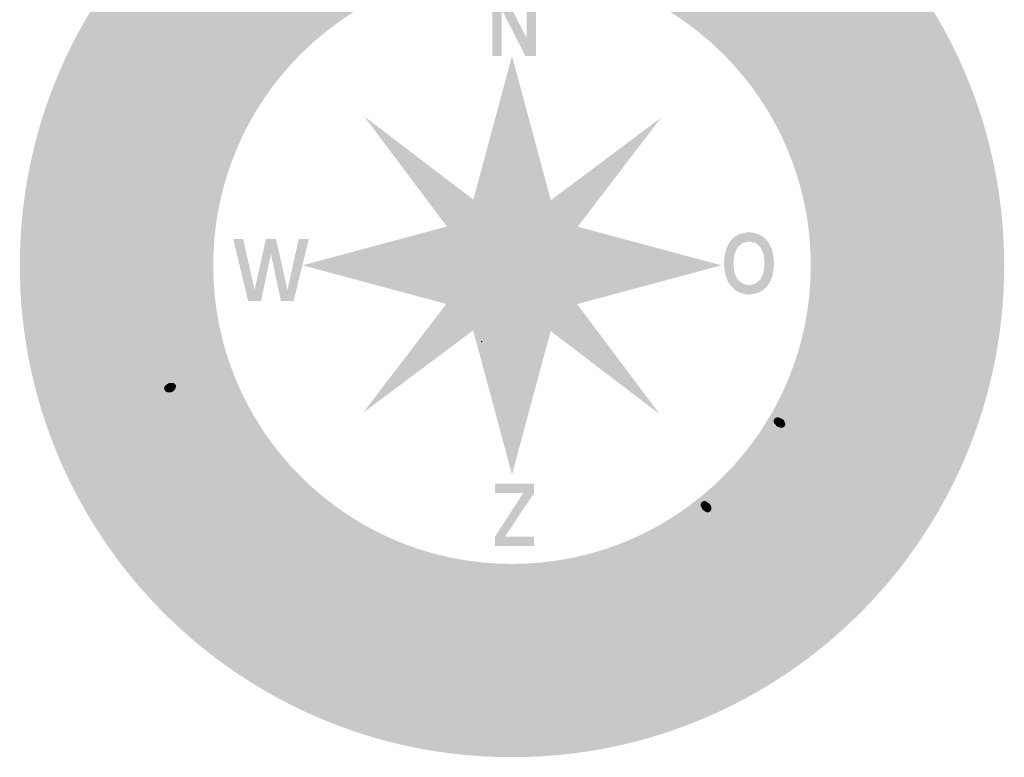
# Model space of a CAD drawing. Header units: metres. Extents: x 118656 to 118796, y 483654 to 483738.
# Tile 6 of 15: x 118727.81 to 118733.83, y 483727.55 to 483732.07. Entities that reach past the tile are written whole.
import ezdxf

# ---------------------------------------------------------------- set-up
doc = ezdxf.new("R2010")
doc.units = ezdxf.units.M
doc.header["$MEASUREMENT"] = 0
doc.layers.add('Kader', color=7, linetype='Continuous', lineweight=0)

# ---------------------------------------------------------------- blocks, each defined once
blk = doc.blocks.new('KOMPAS')
at = {"layer": 'Kader', "linetype": 'Continuous', "lineweight": 0}
h = blk.add_hatch(color=7, dxfattribs=at)
edge = h.paths.add_edge_path()
edge.add_arc((0.01, 0), 118.52, 0, 360)
edge = h.paths.add_edge_path(flags=16)
edge.add_arc((0.01, 0), 71.96, 0, 360)
for color, points in [(7, [(-82.51, 56.89), (-83.92, 59.02), (-82.51, 59.84), (-81.25, 61.14), (-80.7, 62.56), (-80.74, 63.27), (-81.25, 63.82), (-81.64, 63.98), (-82.19, 63.98), (-83.29, 63.54), (-84.47, 62.8), (-85.85, 61.93), (-87.62, 61.34), (-88.57, 61.38), (-89.47, 61.85), (-90.14, 62.48), (-90.49, 63.15), (-90.81, 64.64), (-90.46, 66.26), (-89.55, 67.87), (-88.13, 69.25), (-86.76, 70), (-85.1, 67.95), (-86.48, 67.28), (-87.62, 66.1), (-88.02, 65.59), (-88.33, 64.96), (-88.33, 64.37), (-87.94, 63.9), (-87.23, 63.82), (-86.36, 64.29), (-85.3, 65.04), (-84.08, 65.79), (-83.02, 66.26), (-82, 66.49), (-80.89, 66.45), (-79.83, 65.94), (-79.05, 65.23), (-78.49, 64.49), (-78.06, 62.87), (-78.42, 61.14), (-79.4, 59.37), (-80.7, 58.03)]), (7, [(51.46, 53.31), (49.46, 54.89), (54.57, 61.14), (55.16, 62.09), (55.36, 62.99), (55.08, 63.82), (54.49, 64.57), (53.67, 65.04), (52.68, 65.12), (51.78, 64.84), (50.95, 64.13), (45.88, 57.92), (43.91, 59.53), (52.25, 69.68), (54.22, 68.07), (53.08, 66.69), (54.02, 66.97), (54.93, 66.93), (55.83, 66.53), (56.78, 65.98), (57.8, 64.72), (58.19, 63.19), (57.92, 61.58), (56.85, 59.96)]), (1, [(-4.76, 50.44), (-4.76, 65.39), (-1.93, 65.39), (3.54, 54.77), (3.54, 65.39), (5.78, 65.39), (5.78, 50.44), (3.23, 50.44), (-2.44, 61.58), (-2.44, 50.44)]), (7, [(-63.9, 37.73), (-77.71, 47.69), (-75.58, 50.6), (-65, 47.69), (-71.14, 56.7), (-69.21, 59.37), (-55.4, 49.46), (-56.93, 47.33), (-66.97, 54.65), (-59.57, 43.71), (-72.44, 47.02), (-62.44, 39.82)]), (7, [(58.66, 46.7), (57.09, 47.33), (55.52, 48.75), (54.45, 50.2), (53.75, 52.25), (56.11, 53.16), (56.66, 51.62), (57.64, 50.17), (58.98, 49.22), (59.65, 49.22), (60.24, 49.54), (60.51, 49.97), (60.59, 50.48), (60.4, 51.62), (59.88, 53), (59.37, 54.49), (59.14, 56.34), (59.33, 57.25), (60, 58.07), (60.67, 58.59), (61.5, 58.82), (62.99, 58.78), (64.53, 58.07), (65.86, 56.93), (66.97, 55.2), (67.48, 53.71), (65.04, 52.57), (64.68, 53.98), (63.82, 55.4), (63.31, 55.83), (62.83, 56.22), (62.17, 56.34), (61.69, 56.19), (61.5, 55.44), (61.77, 54.49), (62.28, 53.27), (62.83, 51.94), (63.07, 50.87), (63.11, 49.81), (62.76, 48.75), (62.05, 47.77), (61.22, 47.14), (60.4, 46.74)]), (7, [(90.97, 40.72), (89.63, 42.93), (96.59, 46.98), (97.5, 47.69), (97.93, 48.47), (98.05, 49.34), (97.66, 50.17), (97.1, 50.91), (96.24, 51.39), (95.33, 51.42), (94.23, 51.03), (87.31, 46.98), (86.01, 49.14), (97.42, 55.83), (98.68, 53.63), (97.14, 52.68), (98.09, 52.64), (98.95, 52.25), (99.7, 51.62), (100.33, 50.76), (100.84, 49.18), (100.76, 47.69), (99.82, 46.27), (98.36, 45.01)]), (7, [(63.31, 38.28), (62.8, 39.07), (62.32, 39.74), (61.81, 40.96), (61.85, 42.22), (62.56, 43.48), (63.94, 44.7), (69.21, 48.4), (68.42, 49.54), (70.47, 50.99), (71.29, 49.81), (73.26, 51.23), (75.9, 49.97), (72.75, 47.77), (74.13, 45.84), (72.04, 44.38), (70.66, 46.27), (66.14, 43.12), (65.12, 42.34), (64.64, 41.67), (64.61, 41.12), (64.92, 40.45), (65.31, 40.01), (65.86, 39.58)]), (7, [(-91.16, 38.87), (-103.44, 43.83), (-102.5, 46.23), (-100.88, 45.6), (-101.39, 46.19), (-101.79, 46.86), (-101.79, 47.65), (-101.63, 48.4), (-100.8, 49.46), (-98.76, 47.69), (-99.39, 46.98), (-99.54, 46.15), (-99.31, 45.33), (-98.6, 44.74), (-97.66, 44.34), (-90.22, 41.31)]), (7, [(-93.8, 32.54), (-103.64, 36.51), (-104.19, 35.33), (-106.47, 36.28), (-106, 37.46), (-107.73, 38.4), (-108.87, 39.58), (-109.3, 40.96), (-109.03, 42.45), (-108.16, 43.4), (-106.23, 42.61), (-106.67, 41.82), (-106.74, 41.19), (-106.55, 40.72), (-105.01, 39.86), (-104.23, 41.82), (-101.87, 40.88), (-102.65, 38.83), (-92.82, 34.9)]), (7, [(96.24, 23.96), (95.33, 27.03), (110.05, 36.95), (110.88, 34.19), (97.97, 26.13), (113.16, 26.72), (114.02, 23.96)]), (7, [(-97.42, 19.67), (-110.13, 23.14), (-109.42, 25.61), (-107.69, 25.1), (-108.32, 25.89), (-108.63, 26.79), (-108.75, 27.74), (-108.55, 28.84), (-107.81, 30.3), (-106.63, 31.24), (-104.97, 31.63), (-103.12, 31.36), (-94.82, 29.08), (-95.49, 26.64), (-103.24, 28.76), (-104.38, 28.92), (-105.25, 28.68), (-105.96, 28.13), (-106.31, 27.31), (-106.43, 26.36), (-106.15, 25.46), (-105.49, 24.67), (-104.5, 24.28), (-96.71, 22.11)]), (7, [(-109.89, -1.46), (-112.45, -1.38), (-112.37, 0.04), (-114.77, 0.08), (-116.07, 2.68), (-112.29, 2.56), (-112.17, 4.88), (-109.66, 4.84), (-109.7, 2.48), (-104.23, 2.32), (-102.89, 2.32), (-102.14, 2.56), (-101.79, 2.99), (-101.63, 3.74), (-101.63, 4.25), (-101.87, 4.96), (-99.03, 4.49), (-99.03, 3.5), (-99.07, 2.71), (-99.39, 1.42), (-100.29, 0.43), (-101.63, -0.16), (-103.4, -0.28), (-109.85, -0.08)]), (1, [(-63.54, -8.58), (-67.12, 6.37), (-64.72, 6.37), (-61.97, -5.94), (-59.25, 6.37), (-56.81, 6.37), (-54.06, -5.94), (-51.35, 6.37), (-48.91, 6.37), (-52.57, -8.58), (-55.63, -8.58), (-58.03, 2.71), (-60.43, -8.58)]), (7, [(77.55, -2.68), (77.35, -0.43), (78.97, -0.31), (78.22, 0.08), (77.75, 0.75), (77.35, 1.53), (77.16, 2.52), (77.35, 3.9), (78.1, 5.04), (79.4, 5.86), (80.97, 6.22), (88.65, 6.69), (88.72, 4.45), (81.64, 4.01), (80.66, 3.78), (79.99, 3.34), (79.6, 2.68), (79.44, 1.89), (79.67, 1.02), (80.19, 0.35), (80.93, -0.04), (81.92, -0.16), (89, 0.28), (89.12, -1.89)]), (7, [(112.1, -0.79), (109.58, -0.04), (109.81, 0.87), (109.62, 1.69), (109.03, 2.24), (108.16, 2.52), (107.14, 2.6), (99.11, 2.09), (98.95, 4.64), (112.1, 5.43), (112.21, 2.87), (110.6, 2.75), (111.31, 2.52), (111.9, 2.01), (112.21, 1.3), (112.41, 0.55)]), (7, [(-108, -13.18), (-108.87, -13.14), (-109.7, -12.87), (-110.88, -11.88), (-111.66, -10.39), (-111.98, -8.62), (-111.82, -6.61), (-111.23, -5.15), (-108.63, -5.71), (-109.26, -7.08), (-109.42, -8.77), (-109.3, -9.4), (-109.14, -10.03), (-108.75, -10.43), (-108.16, -10.58), (-107.61, -10.23), (-107.22, -9.21), (-106.82, -7.99), (-106.47, -6.61), (-106, -5.63), (-105.37, -4.84), (-104.5, -4.09), (-103.28, -3.74), (-102.26, -3.78), (-101.39, -4.01), (-100.02, -5.04), (-99.11, -6.57), (-98.76, -8.5), (-98.88, -10.39), (-99.54, -12.39), (-101.94, -11.72), (-101.39, -10.19), (-101.35, -8.34), (-101.79, -6.89), (-102.26, -6.45), (-102.97, -6.3), (-103.48, -6.49), (-103.87, -6.81), (-104.38, -7.87), (-104.82, -9.21), (-105.33, -10.7), (-106.27, -12.35), (-107.06, -12.91)]), (7, [(111.27, -14.64), (98.64, -9.32), (98.99, -6.49), (112.53, -4.37), (112.21, -7.08), (102.14, -8.34), (111.62, -12)]), (7, [(-78.73, -11.45), (-78.97, -9.56), (-88.25, -10.66), (-88.57, -8.42), (-79.24, -7.32), (-79.32, -6.22), (-77.08, -5.98), (-77, -7.08), (-75.23, -7.08), (-73.85, -7.48), (-72.99, -8.3), (-72.55, -9.68), (-72.75, -10.74), (-74.64, -10.94), (-74.64, -10.15), (-74.87, -9.68), (-75.19, -9.36), (-76.72, -9.32), (-76.53, -11.17)]), (7, [(-109.14, -26.83), (-109.62, -24.35), (-107.89, -24), (-108.79, -23.61), (-109.5, -22.94), (-109.97, -22.11), (-110.29, -21.09), (-110.29, -19.48), (-109.66, -18.1), (-108.36, -16.96), (-106.59, -16.37), (-98.25, -14.64), (-97.66, -17.12), (-105.52, -18.73), (-106.67, -19.08), (-107.33, -19.67), (-107.69, -20.5), (-107.65, -21.4), (-107.3, -22.35), (-106.67, -23.02), (-105.72, -23.41), (-104.62, -23.25), (-96.71, -21.72), (-96.2, -24.2)]), (7, [(-82.47, -30.65), (-83.02, -30.57), (-83.45, -30.34), (-83.73, -29.98), (-83.77, -29.51), (-83.61, -29.08), (-82.74, -28.41), (-81.6, -28.33), (-81.25, -28.53), (-80.89, -28.88), (-80.89, -29.31), (-81.09, -29.82), (-81.41, -30.22), (-81.88, -30.53)]), (7, [(78.81, -41), (68.5, -35.61), (69.48, -33.68), (70.86, -34.39), (70.47, -33.64), (70.35, -32.81), (70.47, -31.95), (70.78, -31.08), (71.73, -29.86), (72.95, -29.31), (74.4, -29.23), (75.98, -29.86), (82.7, -33.29), (81.68, -35.29), (75.39, -32.07), (74.44, -31.71), (73.65, -31.79), (72.99, -32.11), (72.44, -32.74), (72.16, -33.6), (72.32, -34.43), (72.71, -35.14), (73.54, -35.73), (79.87, -38.99)]), (7, [(-75.86, -46.55), (-77.24, -44.07), (-66.26, -32.93), (-65, -35.1), (-74.72, -44.34), (-61.73, -41.19), (-60.51, -43.32)]), (7, [(64.8, -39.15), (63.82, -38.83), (63.11, -38.01), (62.99, -37.5), (63.19, -36.98), (63.54, -36.75), (63.98, -36.59), (65.04, -36.98), (65.47, -37.34), (65.71, -37.85), (65.83, -38.32), (65.71, -38.72), (65.31, -39.07)]), (7, [(99.98, -50.28), (98.09, -48.36), (98.84, -47.69), (99.07, -46.86), (98.84, -46.15), (98.21, -45.44), (97.38, -44.85), (90.18, -41.19), (91.36, -38.91), (103.12, -44.97), (101.9, -47.21), (100.41, -46.47), (100.92, -47.1), (101.12, -47.8), (101.08, -48.51), (100.8, -49.34)]), (7, [(69.33, -55.95), (59.73, -49.34), (61.02, -47.53), (62.32, -48.43), (62.05, -47.61), (61.97, -46.78), (62.17, -45.92), (62.68, -45.09), (63.66, -44.11), (65, -43.63), (66.42, -43.79), (67.95, -44.54), (74.21, -48.83), (72.95, -50.68), (67.12, -46.66), (66.18, -46.15), (65.39, -46.15), (64.68, -46.43), (64.09, -47.02), (63.74, -47.8), (63.7, -48.63), (64.09, -49.38), (64.72, -50.05), (70.59, -54.1)]), (7, [(-106.08, -48.08), (-106.59, -47.88), (-106.98, -47.41), (-107.06, -46.9), (-106.82, -46.43), (-105.96, -45.52), (-105.33, -45.37), (-104.7, -45.37), (-104.19, -45.6), (-103.87, -45.96), (-103.71, -46.47), (-103.91, -47.06), (-104.82, -47.88)]), (1, [(-4.09, -67.63), (-4.09, -65.39), (2.71, -54.89), (-4.09, -54.89), (-4.09, -52.64), (5.27, -52.64), (5.27, -54.93), (-1.69, -65.39), (5.27, -65.39), (5.27, -67.63)]), (7, [(-59.69, -65.98), (-61.42, -64.57), (-54.02, -55.56), (-52.29, -56.97), (-53.23, -58.15), (-52.6, -57.84), (-51.94, -57.8), (-51.27, -57.96), (-50.72, -58.27), (-50.01, -59.25), (-52.05, -60.47), (-52.49, -59.77), (-53.16, -59.37), (-53.82, -59.49), (-54.53, -59.84), (-55.16, -60.47)]), (7, [(46.86, -59.53), (45.92, -58.9), (45.44, -57.88), (45.48, -57.44), (45.76, -57.01), (46.19, -56.81), (46.59, -56.81), (47.61, -57.48), (47.92, -57.92), (48.04, -58.47), (48, -58.94), (47.77, -59.29), (47.33, -59.53)]), (7, [(-47.21, -75.27), (-49.38, -73.93), (-48.63, -67.87), (-50.48, -68.5), (-52.57, -71.92), (-54.49, -70.66), (-47.02, -58.82), (-44.42, -58.9), (-48.79, -65.9), (-44.11, -64.25), (-41.71, -65.75), (-46.35, -67.32)]), (7, [(45.56, -76.37), (44.54, -74.84), (44.46, -65.9), (40.57, -68.46), (39.31, -66.53), (45.56, -62.4), (46.59, -63.9), (46.59, -72.91), (50.83, -70.15), (52.05, -72)]), (7, [(37.26, -80.66), (32.07, -70.27), (34.11, -69.25), (34.78, -70.59), (34.7, -69.88), (34.94, -69.25), (35.41, -68.74), (35.96, -68.34), (37.06, -68.11), (37.38, -70.47), (36.55, -70.51), (35.96, -71.02), (35.73, -71.69), (35.73, -72.47), (36.12, -73.3), (39.23, -79.67)]), (7, [(-17.86, -87.07), (-20.03, -86.64), (-17.94, -75.19), (-15.78, -75.62), (-16.09, -77.08), (-15.62, -76.53), (-15.03, -76.09), (-14.44, -75.94), (-13.69, -75.98), (-12.71, -76.49), (-13.85, -78.53), (-14.64, -78.1), (-15.38, -78.1), (-15.9, -78.53), (-16.33, -79.16), (-16.53, -80.11)]), (7, [(-7.95, -88.53), (-9.6, -88.21), (-11.29, -87.43), (-10.43, -85.42), (-9.13, -86.01), (-7.59, -86.32), (-6.18, -86.13), (-5.71, -85.73), (-5.59, -85.1), (-5.63, -84.67), (-5.86, -84.36), (-6.73, -83.69), (-7.91, -83.1), (-9.13, -82.55), (-10.47, -81.52), (-10.78, -80.86), (-10.94, -79.91), (-10.78, -79.16), (-10.47, -78.46), (-9.44, -77.59), (-8.11, -77.08), (-6.53, -76.96), (-4.76, -77.35), (-3.54, -78.02), (-4.41, -80.23), (-5.43, -79.52), (-6.89, -79.2), (-7.51, -79.2), (-8.07, -79.32), (-8.5, -79.56), (-8.66, -80.11), (-8.42, -80.62), (-7.59, -81.05), (-6.57, -81.52), (-5.39, -82.04), (-4.6, -82.55), (-3.93, -83.22), (-3.46, -84.04), (-3.31, -85.14), (-3.46, -86.05), (-3.78, -86.8), (-4.76, -87.86), (-6.22, -88.49)]), (7, [(3.19, -88.88), (-0.98, -77.51), (1.3, -77.35), (4.17, -85.81), (5.67, -77), (8.03, -76.84), (5.67, -88.65)]), (7, [(-47.45, -104.54), (-49.42, -103.48), (-44.03, -93.96), (-52.92, -101.47), (-51.19, -89.83), (-56.66, -99.35), (-58.59, -98.29), (-51.19, -85.22), (-48.4, -86.8), (-50.01, -96.36), (-42.65, -90.06), (-40.05, -91.48)]), (1, [(53.31, -89.78), (51.54, -89.27), (52.06, -87.49), (50.28, -86.98), (50.8, -85.21), (52.57, -85.72), (53.08, -83.95), (54.85, -84.46), (54.34, -86.24), (56.11, -86.75), (55.6, -88.52), (53.83, -88.01)]), (7, [(37.65, -108.12), (32.22, -94.04), (35.21, -92.89), (41.59, -100.21), (41.43, -90.53), (44.19, -89.47), (49.5, -103.52), (47.49, -104.34), (43.48, -94.08), (43.71, -105.72), (35.77, -97.03), (39.74, -107.3)]), (1, [(56.48, -94.67), (54.71, -94.16), (55.22, -92.39), (53.45, -91.88), (53.96, -90.1), (55.74, -90.62), (56.25, -88.85), (58.02, -89.36), (57.51, -91.13), (59.28, -91.64), (58.77, -93.42), (57, -92.9)]), (7, [(-36.24, -108.2), (-38.09, -107.96), (-40.17, -107.06), (-41.94, -105.6), (-40.53, -103.71), (-39.35, -104.93), (-37.46, -105.8), (-36.51, -106), (-35.65, -105.84), (-34.98, -105.41), (-34.55, -104.58), (-34.55, -103.71), (-35.02, -102.81), (-36.98, -100.61), (-37.97, -99.47), (-38.68, -98.29), (-39.07, -97.03), (-38.83, -95.69), (-38.17, -94.39), (-36.95, -93.6), (-35.37, -93.37), (-33.72, -93.6), (-32.26, -94.15), (-31.28, -94.67), (-30.26, -95.73), (-31.44, -97.77), (-32.5, -96.63), (-34.11, -95.85), (-35.02, -95.69), (-35.84, -95.73), (-36.47, -95.92), (-36.79, -96.4), (-36.63, -97.3), (-36, -98.4), (-35.14, -99.47), (-34.23, -100.45), (-33.37, -101.47), (-32.7, -102.69), (-32.38, -104.11), (-32.58, -105.8), (-33.29, -107.02), (-34.55, -107.85)]), (1, [(59.29, -99.83), (57.52, -99.31), (58.03, -97.54), (56.26, -97.03), (56.77, -95.26), (58.55, -95.77), (59.06, -94), (60.83, -94.51), (60.32, -96.28), (62.09, -96.8), (61.58, -98.57), (59.81, -98.05)]), (7, [(-24.04, -111.86), (-26.28, -111.47), (-23.88, -98.91), (-27.78, -98.21), (-27.38, -95.96), (-17.51, -97.81), (-17.9, -100.06), (-21.72, -99.31)]), (7, [(-8.73, -114.02), (-16.76, -113.43), (-15.62, -98.48), (-7.59, -99.07), (-7.75, -101.35), (-13.57, -100.88), (-13.85, -104.97), (-10.23, -105.29), (-10.43, -107.53), (-13.97, -107.3), (-14.32, -111.35), (-8.58, -111.78)])]:
    blk.add_hatch(color=color, dxfattribs=at).paths.add_polyline_path(points)
h = blk.add_hatch(color=7, dxfattribs=at)
h.paths.add_polyline_path([(-53.75, 52.49), (-55.4, 52.76), (-56.93, 53.9), (-58.07, 55.4), (-58.43, 57.13), (-58.03, 58.74), (-56.93, 60.32), (-55.63, 61.26), (-54.38, 61.46), (-55.48, 62.24), (-56.46, 62.56), (-57.29, 62.21), (-58.15, 61.5), (-58.82, 60.47), (-59.02, 59.37), (-61.22, 59.96), (-61.14, 60.83), (-60.95, 61.77), (-59.81, 63.5), (-58.19, 64.68), (-56.42, 65.08), (-54.69, 64.8), (-53.04, 63.66), (-46.9, 57.92), (-48.71, 56.03), (-49.58, 56.85), (-49.73, 55.48), (-50.13, 54.65), (-50.8, 53.79), (-52.09, 52.8)])
h.paths.add_polyline_path([(-53.63, 55.2), (-54.45, 55.24), (-55.12, 55.63), (-55.63, 56.34), (-55.75, 57.13), (-55.4, 58.03), (-54.73, 58.94), (-54.14, 59.37), (-53.59, 59.69), (-52.92, 59.77), (-52.53, 59.69), (-51.46, 58.62), (-51.19, 58.07), (-51.35, 57.37), (-51.74, 56.66), (-52.09, 56.11), (-52.88, 55.52)], flags=16)
h = blk.add_hatch(color=7, dxfattribs=at)
h.paths.add_polyline_path([(85.89, 53.63), (84.75, 53.79), (83.77, 54.18), (82.9, 54.77), (82.19, 55.6), (81.48, 56.7), (81.01, 57.72), (80.93, 58.78), (81.09, 59.84), (82.19, 61.89), (84.16, 63.82), (86.72, 65.31), (87.94, 65.67), (89.16, 65.75), (90.26, 65.63), (91.32, 65.23), (92.23, 64.61), (93.05, 63.66), (93.68, 62.8), (94, 61.77), (94.04, 60.75), (93.96, 59.69), (93.56, 58.62), (92.86, 57.52), (91.91, 56.5), (90.77, 55.44), (89.9, 54.85), (89.63, 54.65), (89.39, 54.49), (84.47, 60.95), (83.81, 60.04), (83.57, 59.02), (83.73, 58), (84.2, 57.09), (85.07, 56.22), (86.13, 55.91)])
h.paths.add_polyline_path([(89.9, 58.07), (86.6, 62.48), (87.74, 63.07), (89, 63.27), (90.14, 62.91), (91.01, 62.21), (91.52, 61.26), (91.36, 60.12), (90.81, 59.02)], flags=16)
h = blk.add_hatch(color=7, dxfattribs=at)
h.paths.add_polyline_path([(-89.98, 47.57), (-91.79, 48.16), (-93.29, 49.34), (-94.04, 50.87), (-94.11, 52.57), (-93.41, 54.38), (-92.42, 55.6), (-91.28, 56.19), (-92.58, 56.66), (-93.56, 56.58), (-94.31, 56.15), (-94.9, 55.2), (-95.33, 54.02), (-95.22, 53), (-97.5, 52.92), (-97.66, 53.75), (-97.66, 54.77), (-96.95, 56.78), (-95.77, 58.31), (-94.23, 59.18), (-92.42, 59.33), (-90.49, 58.62), (-83.14, 54.57), (-84.4, 52.33), (-85.5, 52.96), (-85.22, 51.58), (-85.38, 50.64), (-85.85, 49.61), (-86.87, 48.4), (-88.33, 47.65)])
h.paths.add_polyline_path([(-89.75, 50.17), (-90.46, 50.4), (-91.12, 50.91), (-91.44, 51.62), (-91.36, 52.57), (-90.93, 53.63), (-90.49, 54.18), (-90.02, 54.65), (-89.47, 54.89), (-89, 54.85), (-87.62, 54.18), (-87.31, 53.67), (-87.31, 53), (-87.43, 52.21), (-87.62, 51.54), (-88.25, 50.76), (-89, 50.32)], flags=16)
h = blk.add_hatch(color=7, dxfattribs=at)
h.paths.add_polyline_path([(104.38, 7.79), (102.97, 15.82), (101.94, 15.38), (101.28, 14.56), (100.96, 13.5), (101.04, 12.51), (101.39, 11.41), (102.18, 10.62), (100.88, 8.7), (99.98, 9.36), (99.23, 10.15), (98.76, 11.1), (98.48, 12.16), (98.29, 13.46), (98.48, 14.56), (98.84, 15.5), (99.39, 16.37), (101.28, 17.74), (103.95, 18.57), (106.9, 18.65), (108.2, 18.41), (109.3, 17.98), (110.25, 17.39), (110.99, 16.56), (111.51, 15.54), (111.86, 14.4), (111.94, 13.3), (111.82, 12.28), (111.43, 11.25), (110.84, 10.47), (109.97, 9.64), (108.91, 9.01), (107.57, 8.46), (106, 8.11), (105.05, 7.99), (104.7, 7.91)])
h.paths.add_polyline_path([(106.47, 10.82), (105.52, 16.25), (106.82, 16.25), (108, 15.82), (108.91, 15.07), (109.34, 14.05), (109.3, 12.91), (108.71, 11.92), (107.73, 11.21)], flags=16)
h = blk.add_hatch(color=1, dxfattribs=at)
h.paths.add_polyline_path([(57.09, -7.08), (55.87, -6.89), (54.77, -6.53), (53.75, -5.98), (52.84, -5.08), (52.05, -4.01), (51.54, -2.75), (51.19, -1.18), (51.03, 0.47), (51.19, 2.12), (51.5, 3.62), (52.01, 4.88), (52.68, 5.98), (53.59, 6.85), (54.57, 7.44), (55.79, 7.79), (56.97, 7.99), (58.27, 7.79), (59.49, 7.44), (60.51, 6.89), (61.38, 6.02), (62.09, 4.96), (62.64, 3.7), (62.95, 2.12), (63.11, 0.47), (62.95, -1.18), (62.68, -2.71), (62.13, -4.01), (61.46, -5.08), (60.55, -5.9), (59.49, -6.53), (58.35, -6.89)])
h.paths.add_polyline_path([(57.09, -4.84), (55.6, -4.45), (54.38, -3.5), (53.59, -1.89), (53.31, 0.43), (53.59, 2.75), (54.38, 4.41), (55.56, 5.39), (57.09, 5.74), (58.66, 5.39), (59.81, 4.41), (60.59, 2.75), (60.83, 0.43), (60.55, -1.89), (59.73, -3.5), (58.55, -4.45)], flags=16)
h = blk.add_hatch(color=7, dxfattribs=at)
h.paths.add_polyline_path([(-81.56, -3.46), (-88.96, -3.42), (-88.92, -1.18), (-87.86, -1.18), (-88.57, -0.2), (-88.84, 0.59), (-88.88, 1.53), (-88.61, 2.99), (-87.86, 4.17), (-86.56, 4.88), (-84.87, 5.19), (-83.26, 4.84), (-81.96, 4.01), (-81.25, 2.68), (-81.01, 1.02), (-81.29, -0.43), (-81.96, -1.18), (-80.74, -1.1), (-79.95, -0.63), (-79.64, 0.04), (-79.56, 0.98), (-79.71, 2.01), (-80.19, 2.87), (-78.42, 3.86), (-77.98, 3.27), (-77.59, 2.52), (-77.31, 0.63), (-77.59, -1.06), (-78.42, -2.36), (-79.79, -3.27)])
h.paths.add_polyline_path([(-85.62, -1.18), (-86.09, -0.94), (-86.36, -0.43), (-86.56, 0.28), (-86.64, 0.87), (-86.56, 1.65), (-86.21, 2.36), (-85.62, 2.79), (-85.03, 2.91), (-84.24, 2.75), (-83.73, 2.36), (-83.37, 1.65), (-83.29, 0.59), (-83.37, 0), (-83.57, -0.55), (-83.88, -1.06), (-84.28, -1.18)], flags=16)
h = blk.add_hatch(color=7, dxfattribs=at)
h.paths.add_polyline_path([(82, -14.79), (79.44, -14.2), (78.46, -13.65), (77.59, -13.06), (77.04, -12.35), (76.53, -11.45), (76.25, -10.43), (76.25, -9.36), (76.49, -8.46), (76.84, -7.55), (77.35, -6.89), (78.1, -6.26), (79.01, -5.74), (80.07, -5.43), (81.29, -5.35), (82.7, -5.39), (83.57, -5.43), (83.85, -5.47), (84.16, -5.51), (83.53, -12.59), (84.47, -12.47), (85.3, -11.96), (85.77, -11.17), (86.01, -10.27), (85.89, -9.21), (85.46, -8.46), (86.95, -7.08), (87.66, -7.87), (88.02, -8.66), (88.21, -9.56), (88.21, -10.58), (88.02, -11.72), (87.66, -12.59), (87.11, -13.38), (86.4, -13.93), (84.47, -14.64)])
h.paths.add_polyline_path([(81.29, -12.39), (80.15, -12.08), (79.24, -11.49), (78.65, -10.66), (78.46, -9.64), (78.81, -8.77), (79.52, -8.07), (80.54, -7.67), (81.68, -7.55)], flags=16)
h = blk.add_hatch(color=7, dxfattribs=at)
h.paths.add_polyline_path([(-85.5, -24.79), (-86.01, -22.58), (-84.75, -22.27), (-85.73, -21.72), (-86.21, -21.09), (-86.56, -20.26), (-86.72, -19.28), (-86.56, -18.45), (-86.25, -17.59), (-85.77, -16.84), (-84.28, -15.5), (-82.19, -14.64), (-79.83, -14.4), (-77.71, -14.87), (-76.88, -15.27), (-76.17, -15.78), (-75.58, -16.49), (-75.27, -17.39), (-75.19, -18.96), (-75.58, -20.07), (-72.04, -19.12), (-70.55, -21.09)])
h.paths.add_polyline_path([(-82, -21.6), (-82.86, -21.56), (-83.53, -21.17), (-84.08, -20.66), (-84.32, -19.99), (-84.32, -18.93), (-83.81, -18.06), (-82.9, -17.35), (-81.6, -16.84), (-79.95, -16.64), (-78.73, -16.72), (-77.86, -17.27), (-77.35, -18.37), (-77.35, -19.08), (-77.71, -19.79), (-78.73, -20.81)], flags=16)
h = blk.add_hatch(color=7, dxfattribs=at)
h.paths.add_polyline_path([(81.29, -26.68), (79.01, -26.36), (76.96, -25.57), (75.39, -24.28), (74.87, -23.49), (74.52, -22.66), (74.36, -21.8), (74.44, -20.89), (74.72, -20.07), (75.03, -19.48), (75.9, -18.77), (74.91, -18.57), (75.46, -16.37), (84.91, -18.53), (87.31, -19.28), (89.08, -20.58), (89.71, -21.33), (90.22, -22.19), (90.53, -23.17), (90.53, -24.2), (88.21, -23.96), (88.02, -22.86), (87.5, -21.95), (86.6, -21.33), (85.3, -20.89), (85.62, -21.29), (85.85, -21.8), (85.89, -22.47), (85.77, -23.45), (85.46, -24.47), (84.87, -25.26), (84.2, -25.85), (83.37, -26.28)])
h.paths.add_polyline_path([(81.09, -24.39), (79.56, -24.2), (78.1, -23.76), (77.16, -23.06), (76.72, -22.11), (76.72, -20.89), (77.04, -20.3), (77.47, -19.87), (78.22, -19.55), (79.24, -19.55), (82.19, -20.18), (83.02, -20.54), (83.49, -21.09), (83.73, -21.88), (83.61, -22.78), (83.22, -23.76), (82.31, -24.24)], flags=16)
h = blk.add_hatch(color=7, dxfattribs=at)
h.paths.add_polyline_path([(104.9, -26.75), (102.22, -26.48), (99.7, -25.5), (97.93, -24), (97.34, -23.1), (97.03, -22.07), (96.91, -20.97), (97.14, -19.75), (97.54, -18.65), (98.09, -17.74), (98.84, -16.96), (99.74, -16.41), (102.02, -15.9), (104.74, -16.17), (107.18, -17.15), (108.99, -18.77), (109.58, -19.67), (109.97, -20.66), (110.05, -21.8), (109.97, -22.9), (109.54, -24), (108.91, -24.91), (108.08, -25.65), (107.14, -26.2)])
h.paths.add_polyline_path([(104.58, -24.24), (102.85, -24.04), (101.12, -23.45), (100.06, -22.66), (99.58, -21.6), (99.62, -20.38), (100.13, -19.24), (101.08, -18.61), (102.38, -18.41), (104.15, -18.65), (105.72, -19.24), (106.82, -20.07), (107.49, -21.09), (107.45, -22.31), (106.86, -23.45), (105.96, -24.12)], flags=16)
h = blk.add_hatch(color=7, dxfattribs=at)
h.paths.add_polyline_path([(-101.43, -39.07), (-102.77, -39.03), (-103.91, -38.72), (-104.97, -38.28), (-105.76, -37.57), (-106.47, -36.59), (-107.02, -35.53), (-107.18, -34.47), (-107.22, -33.4), (-107.02, -32.42), (-106.51, -31.44), (-105.76, -30.53), (-104.82, -29.78), (-103.56, -29.08), (-102.1, -28.49), (-101.2, -28.13), (-100.8, -28.09), (-100.57, -27.97), (-97.97, -35.61), (-97.03, -35.02), (-96.48, -34.11), (-96.32, -33.13), (-96.48, -32.11), (-97.03, -31.04), (-97.89, -30.41), (-96.95, -28.33), (-95.89, -28.84), (-95.06, -29.51), (-94.47, -30.41), (-94, -31.36), (-93.64, -32.66), (-93.64, -33.76), (-93.92, -34.78), (-94.35, -35.77), (-96, -37.3), (-98.56, -38.48)])
h.paths.add_polyline_path([(-101.79, -36.59), (-102.97, -36.39), (-103.91, -35.77), (-104.54, -34.78), (-104.62, -33.72), (-104.19, -32.7), (-103.28, -31.79), (-102.14, -31.16), (-100.41, -36.43)], flags=16)
h = blk.add_hatch(color=7, dxfattribs=at)
h.paths.add_polyline_path([(101.24, -39.86), (99.82, -39.58), (98.29, -39.11), (97.42, -38.76), (97.1, -38.72), (96.79, -38.48), (99.62, -30.96), (98.48, -30.85), (97.54, -31.16), (96.75, -31.87), (96.16, -32.74), (95.96, -33.92), (96.24, -34.98), (94.23, -36), (93.68, -34.98), (93.49, -33.92), (93.56, -32.85), (93.84, -31.79), (94.39, -30.65), (95.1, -29.75), (95.89, -29.08), (96.87, -28.64), (99.15, -28.45), (101.87, -29.08), (104.5, -30.45), (105.41, -31.28), (106.15, -32.22), (106.63, -33.29), (106.86, -34.35), (106.82, -35.53), (106.55, -36.63), (106.08, -37.65), (105.41, -38.48), (104.58, -39.11), (103.6, -39.58), (102.5, -39.86)])
h.paths.add_polyline_path([(101.39, -37.3), (100.06, -37.02), (102.02, -31.91), (103.12, -32.54), (103.95, -33.48), (104.31, -34.58), (104.15, -35.77), (103.6, -36.59), (102.57, -37.14)], flags=16)
h = blk.add_hatch(color=7, dxfattribs=at)
h.paths.add_polyline_path([(-94.31, -57.13), (-95.37, -56.97), (-96.32, -56.66), (-97.18, -56.07), (-97.85, -55.32), (-98.52, -53.59), (-98.4, -52.25), (-102.02, -54.53), (-104.27, -52.88), (-89.47, -43.75), (-88.13, -45.92), (-89.39, -46.78), (-88.06, -46.98), (-87.31, -47.45), (-86.68, -48.28), (-86.21, -49.22), (-86.01, -50.2), (-86.13, -51.23), (-86.36, -52.17), (-87.54, -54.14), (-89.47, -55.75), (-91.91, -56.85)])
h.paths.add_polyline_path([(-93.92, -54.77), (-95.02, -54.45), (-95.92, -53.55), (-96.2, -52.72), (-96.16, -51.86), (-95.33, -50.36), (-92.07, -48.36), (-91.12, -48.16), (-90.22, -48.28), (-89.51, -48.71), (-89.04, -49.34), (-88.65, -50.48), (-88.88, -51.54), (-89.63, -52.68), (-90.85, -53.63), (-92.5, -54.45)], flags=16)
h = blk.add_hatch(color=7, dxfattribs=at)
h.paths.add_polyline_path([(-64.8, -59.57), (-65.67, -59.33), (-66.49, -58.86), (-67.24, -58.23), (-67.95, -57.33), (-68.42, -56.46), (-68.58, -55.56), (-68.54, -54.57), (-67.83, -52.68), (-66.26, -50.8), (-64.17, -49.34), (-63.11, -48.83), (-62.13, -48.67), (-61.06, -48.67), (-60.08, -48.99), (-59.25, -49.38), (-58.43, -50.09), (-57.84, -50.83), (-57.48, -51.7), (-57.21, -52.57), (-57.29, -53.55), (-57.52, -54.53), (-58.03, -55.52), (-58.74, -56.5), (-59.77, -57.52), (-60.36, -58.15), (-60.55, -58.31), (-60.75, -58.55), (-65.67, -53.35), (-66.22, -54.14), (-66.3, -55.04), (-66.06, -55.99), (-65.55, -56.78), (-64.68, -57.37), (-63.78, -57.56), (-63.78, -59.57)])
h.paths.add_polyline_path([(-60.67, -55.36), (-63.98, -51.82), (-63.03, -51.15), (-61.93, -50.83), (-60.95, -51.07), (-60.08, -51.54), (-59.61, -52.45), (-59.57, -53.35), (-60, -54.41)], flags=16)
h = blk.add_hatch(color=7, dxfattribs=at)
h.paths.add_polyline_path([(60, -63.9), (58.03, -63.35), (56.07, -61.89), (54.34, -59.96), (53.79, -58.94), (53.55, -57.92), (53.43, -56.93), (53.59, -55.95), (54.02, -55.04), (54.57, -54.14), (55.36, -53.55), (56.15, -53.08), (57.01, -52.8), (57.92, -52.72), (58.98, -52.88), (60, -53.27), (61.02, -53.94), (62.17, -54.77), (62.83, -55.36), (63.07, -55.6), (63.23, -55.75), (58.47, -61.06), (59.37, -61.58), (60.28, -61.58), (61.18, -61.3), (61.85, -60.67), (62.44, -59.84), (62.52, -58.86), (64.57, -58.62), (64.64, -59.65), (64.45, -60.59), (64.09, -61.42), (63.5, -62.24), (62.68, -63.03), (61.81, -63.54), (60.95, -63.86)])
h.paths.add_polyline_path([(56.85, -59.61), (56.15, -58.62), (55.71, -57.6), (55.79, -56.66), (56.26, -55.71), (57.09, -55.16), (58, -55.04), (59.02, -55.36), (60.04, -55.95)], flags=16)
h = blk.add_hatch(color=7, dxfattribs=at)
h.paths.add_polyline_path([(-38.36, -79.75), (-39.35, -79.64), (-40.21, -79.32), (-41.19, -78.73), (-41.94, -78.1), (-42.49, -77.35), (-42.81, -76.41), (-42.81, -74.44), (-42.02, -72), (-40.64, -69.88), (-39.86, -69.13), (-38.91, -68.46), (-38.05, -68.11), (-37.02, -68.03), (-36.04, -68.11), (-35.02, -68.46), (-34.23, -68.97), (-33.48, -69.6), (-33.09, -70.35), (-32.74, -71.25), (-32.54, -72.24), (-32.62, -73.38), (-32.93, -74.52), (-33.44, -75.9), (-33.84, -76.61), (-33.99, -76.96), (-34.07, -77.16), (-40.53, -74.21), (-40.76, -75.15), (-40.53, -76.09), (-39.94, -76.76), (-39.15, -77.31), (-38.17, -77.63), (-37.26, -77.35), (-36.51, -79.28), (-37.42, -79.67)])
h.paths.add_polyline_path([(-35.17, -74.21), (-39.58, -72.2), (-38.87, -71.18), (-38.05, -70.51), (-37.02, -70.27), (-36, -70.47), (-35.33, -71.06), (-34.9, -71.96), (-34.86, -73.06)], flags=16)
h = blk.add_hatch(color=7, dxfattribs=at)
h.paths.add_polyline_path([(-27.35, -84.44), (-28.29, -84.24), (-29.31, -83.81), (-30.14, -83.29), (-30.81, -82.55), (-31.2, -81.76), (-31.52, -79.71), (-31, -77.31), (-29.9, -74.91), (-29.27, -74.05), (-28.41, -73.42), (-27.58, -72.91), (-26.64, -72.67), (-25.65, -72.59), (-24.51, -72.87), (-23.65, -73.22), (-22.9, -73.77), (-22.35, -74.48), (-21.92, -75.27), (-21.64, -76.29), (-21.56, -77.35), (-21.68, -78.61), (-22.07, -79.95), (-22.31, -80.82), (-22.35, -81.09), (-22.51, -81.33), (-29.27, -79.2), (-29.31, -80.23), (-29, -81.05), (-28.37, -81.76), (-27.54, -82.15), (-26.52, -82.27), (-25.61, -81.96), (-24.59, -83.73), (-25.5, -84.24), (-26.4, -84.44)])
h.paths.add_polyline_path([(-23.92, -78.61), (-28.6, -77.08), (-28.01, -76.02), (-27.27, -75.23), (-26.32, -74.84), (-25.3, -74.99), (-24.47, -75.46), (-23.96, -76.29), (-23.84, -77.35)], flags=16)
h = blk.add_hatch(color=7, dxfattribs=at)
h.paths.add_polyline_path([(27.31, -84.16), (26.4, -84), (25.5, -83.57), (24.04, -82.15), (22.94, -79.91), (22.51, -77.67), (22.82, -75.54), (23.21, -74.72), (23.84, -73.89), (24.59, -73.34), (25.5, -72.91), (26.48, -72.67), (27.46, -72.67), (28.41, -72.91), (29.23, -73.38), (30.73, -74.8), (31.83, -76.88), (32.26, -79.2), (32.03, -81.21), (31.59, -82.15), (31, -82.86), (30.22, -83.41), (29.27, -83.85), (28.25, -84.04)])
h.paths.add_polyline_path([(27.46, -81.88), (26.52, -81.52), (25.69, -80.62), (25.1, -79.2), (24.79, -77.75), (24.83, -76.57), (25.3, -75.54), (26.16, -75.03), (27.31, -74.84), (28.25, -75.27), (29.04, -76.17), (29.67, -77.67), (30.02, -79.16), (29.98, -80.3), (29.47, -81.21), (28.53, -81.76)], flags=16)
h = blk.add_hatch(color=7, dxfattribs=at)
h.paths.add_polyline_path([(15.78, -87.39), (14.79, -87.23), (13.93, -86.91), (13.14, -86.4), (11.88, -84.87), (11.1, -82.55), (10.94, -80.23), (11.53, -78.22), (12, -77.35), (12.71, -76.65), (13.46, -76.13), (14.44, -75.86), (15.46, -75.74), (16.45, -75.9), (17.35, -76.29), (18.14, -76.76), (19.48, -78.38), (20.22, -80.62), (20.42, -82.98), (19.91, -84.99), (19.36, -85.81), (18.65, -86.44), (17.86, -86.91), (16.8, -87.23)])
h.paths.add_polyline_path([(15.31, -85.03), (14.4, -84.55), (13.73, -83.57), (13.3, -82.07), (13.14, -80.62), (13.38, -79.44), (13.93, -78.49), (14.91, -78.02), (16.01, -78.02), (16.88, -78.61), (17.55, -79.6), (18.02, -81.13), (18.22, -82.63), (17.94, -83.81), (17.35, -84.63), (16.37, -85.03)], flags=16)
h = blk.add_hatch(color=7, dxfattribs=at)
h.paths.add_polyline_path([(-61.14, -96.87), (-63.15, -95.53), (-62.05, -92.66), (-66.49, -89.35), (-68.85, -91.36), (-70.9, -89.9), (-58.51, -80.3), (-55.99, -82.19)])
h.paths.add_polyline_path([(-61.26, -90.38), (-64.64, -87.94), (-58.62, -83.1)], flags=16)
h = blk.add_hatch(color=7, dxfattribs=at)
h.paths.add_polyline_path([(23.33, -112.1), (23.84, -96.48), (26.79, -95.73), (34.86, -109.14), (32.54, -109.73), (31.04, -107.02), (25.65, -108.44), (25.69, -111.47)])
h.paths.add_polyline_path([(25.73, -106.04), (25.89, -98.36), (29.75, -104.97)], flags=16)
h = blk.add_hatch(color=7, dxfattribs=at)
h.paths.add_polyline_path([(-4.72, -114.57), (-5.19, -99.62), (0.2, -99.47), (2.28, -99.62), (3.74, -100.53), (4.76, -101.9), (5.08, -103.83), (4.96, -105.29), (4.45, -106.55), (3.54, -107.41), (2.44, -108.12), (5.47, -114.26), (3.23, -114.34), (0.12, -108.44), (-2.64, -108.52), (-2.44, -114.53)])
h.paths.add_polyline_path([(-2.71, -106.31), (-2.83, -101.75), (0.39, -101.67), (1.46, -101.75), (2.2, -102.14), (2.68, -102.89), (2.87, -103.91), (2.71, -104.93), (2.28, -105.56), (1.61, -106.04), (0.63, -106.11)], flags=16)
h = blk.add_hatch(color=7, dxfattribs=at)
h.paths.add_polyline_path([(9.36, -114.22), (7.16, -99.35), (11.37, -98.76), (12.87, -98.68), (14.28, -98.91), (15.54, -99.35), (16.68, -100.1), (17.67, -101.08), (18.53, -102.22), (19.08, -103.56), (19.44, -105.09), (19.48, -106.78), (19.36, -108.36), (18.85, -109.73), (18.22, -110.95), (17.23, -111.94), (16.13, -112.72), (14.79, -113.32), (13.42, -113.63)])
h.paths.add_polyline_path([(11.29, -111.66), (9.76, -101.28), (11.21, -101.08), (12.32, -101), (13.38, -101.12), (14.32, -101.47), (15.11, -101.9), (15.9, -102.65), (16.49, -103.44), (16.92, -104.42), (17.15, -105.49), (17.23, -106.59), (17.15, -107.61), (16.8, -108.59), (16.29, -109.46), (15.62, -110.17), (14.75, -110.76), (13.77, -111.19), (12.79, -111.47)], flags=16)
at = {"layer": 'Kader', "color": 7, "linetype": 'Continuous', "lineweight": 13}
blk.add_point((-7.32, -18.37), dxfattribs=at)
at = {"layer": 'Kader', "color": 7, "linetype": 'Continuous', "lineweight": 0}
for points in [[(0.01, 0), (0.01, 50.42), (-10.73, 10.52)], [(10.63, 10.64), (35.86, 35.54), (15.77, 9.21)], [(0.01, 0), (-50.42, 0), (-10.51, 10.74)], [(0.01, 0), (50.43, 0), (10.53, 10.74)], [(0.01, 0), (0.01, -50.43), (-10.73, -10.53)], [(10.53, -10.74), (35.55, -35.86), (15.69, -9.35)], [(-10.73, -10.53), (-35.85, -35.54), (-9.34, -15.68)], [(10.65, -10.62), (35.55, -35.86), (9.22, -15.76)], [(65.94, -40.33), (75.58, -46.86), (67.24, -38.48), (76.84, -45.05)]]:
    blk.add_solid(points, dxfattribs=at)
at = {"layer": 'Kader', "color": 7, "linetype": 'Continuous', "lineweight": 0, "extrusion": (0, 0, -1)}
for points in [[(-0.01, 0), (-0.01, 50.42), (-10.75, 10.52)], [(10.51, 10.74), (35.53, 35.85), (15.67, 9.35)], [(10.63, 10.62), (35.53, 35.85), (9.2, 15.76)], [(-10.75, 10.52), (-35.86, 35.54), (-9.36, 15.68)], [(114.97, 16.72), (98.13, 14.2), (114.53, 19.2), (97.73, 16.72)], [(-0.01, 0), (50.42, 0), (10.51, -10.74)], [(-0.01, 0), (-0.01, -50.43), (-10.75, -10.53)], [(-0.01, 0), (-50.43, 0), (-10.53, -10.74)], [(10.61, -10.65), (35.85, -35.54), (15.75, -9.21)], [(102.14, -46.62), (90.22, -41.04), (103.24, -44.3), (91.28, -38.72)], [(-47.65, -60.83), (-55.2, -69.64), (-49.38, -59.37), (-56.93, -68.15)]]:
    blk.add_solid(points, dxfattribs=at)
blk = doc.blocks.new('*U33')
at = {"layer": 'Kader', "color": 7, "linetype": 'Continuous', "lineweight": 0, "xscale": 0.02541583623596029, "yscale": 0.02541583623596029, "zscale": 0.02541583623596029}
blk.add_blockref('KOMPAS', (15.026, 35.043), dxfattribs=at)

msp = doc.modelspace()

# ---------------------------------------------------------------- block references
at = {"layer": 'Kader', "color": 7, "linetype": 'Continuous', "lineweight": 0}
msp.add_blockref('*U33', (118715.794, 483695.52), dxfattribs=at)

doc.saveas('drawing.dxf')
